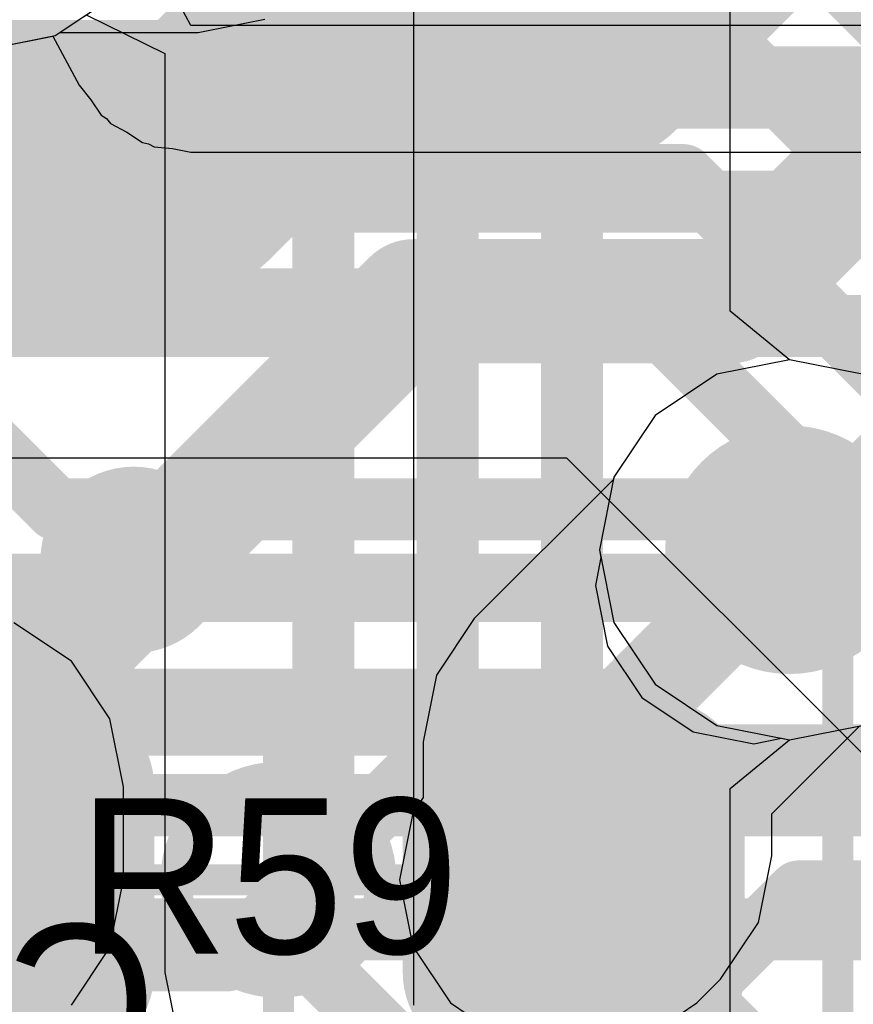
# Model space of a CAD drawing. Header units: millimetres. Extents: x -2 to 68, y -2 to 27.4.
# Tile 112 of 256: x 25.5 to 26.8, y 11.4 to 13. Entities that reach past the tile are written whole.
import ezdxf

# ---------------------------------------------------------------- set-up
doc = ezdxf.new("R2010")
doc.units = ezdxf.units.MM
for name, color, linetype in [('BottomLayer', 5, 'Continuous'), ('BottomPaste', 16, 'Continuous'), ('BottomSolder', 6, 'Continuous'), ('DrillGuide', 244, 'Continuous'), ('Mechanical10', 56, 'Continuous'), ('Mechanical13', 56, 'Continuous'), ('Mechanical15', 56, 'Continuous'), ('Mechanical17', 56, 'Continuous'), ('Mechanical2', 216, 'Continuous'), ('Mechanical6', 56, 'Continuous'), ('MidLayer1', 16, 'Continuous'), ('MidLayer2', 76, 'Continuous'), ('MidLayer3', 90, 'Continuous'), ('MidLayer4', 156, 'Continuous'), ('MidLayer5', 130, 'Continuous'), ('MidLayer6', 216, 'Continuous'), ('MidLayer7', 6, 'Continuous'), ('MidLayer8', 54, 'Continuous'), ('MultiLayer', 9, 'Continuous'), ('TopLayer', 1, 'Continuous'), ('TopPaste', 8, 'Continuous'), ('TopSolder', 216, 'Continuous'), ('ViaHoleLayer', 16, 'Continuous')]:
    doc.layers.add(name, color=color, linetype=linetype)

# ---------------------------------------------------------------- blocks, each defined once
blk = doc.blocks.new('SDINBDG4_16G_F_________1_B_51')
at = {"layer": 'Mechanical10', "const_width": 0.1}
blk.add_lwpolyline([(-5.75, -6.5), (5.75, -6.5)], dxfattribs=at)
at = {"layer": 'Mechanical6', "const_width": 0.05}
blk.add_lwpolyline([(-6, -6.75), (6, -6.75)], dxfattribs=at)
blk = doc.blocks.new('RES_0402_245')
at = {"layer": 'Mechanical13', "const_width": 0.12}
for points in [[(-0.53, 0.28), (-0.53, -0.28)], [(0.53, 0.28), (-0.53, 0.28)], [(0.53, 0.28), (0.53, -0.28)], [(0.53, -0.28), (-0.53, -0.28)]]:
    blk.add_lwpolyline(points, dxfattribs=at)
at = {"layer": 'Mechanical13', "const_width": 0.06}
for points in [[(-0.56, 0.28, 1), (-0.5, 0.28, 1)], [(-0.56, 0.28, 1), (-0.5, 0.28, 1)], [(0.5, 0.28, 1), (0.56, 0.28, 1)], [(0.5, 0.28, 1), (0.56, 0.28, 1)], [(-0.56, -0.28, 1), (-0.5, -0.28, 1)], [(-0.56, -0.28, 1), (-0.5, -0.28, 1)], [(0.5, -0.28, 1), (0.56, -0.28, 1)], [(0.5, -0.28, 1), (0.56, -0.28, 1)]]:
    blk.add_lwpolyline(points, format="xyb", close=True, dxfattribs=at)
at = {"layer": 'Mechanical15', "const_width": 0.05}
for points in [[(-0.9, 0.44), (-0.9, -0.44)], [(0.9, 0.44), (-0.9, 0.44)], [(0.9, 0.44), (0.9, -0.44)], [(0, 0.22), (0, -0.22)], [(0.22, 0), (-0.22, 0)], [(0.9, -0.44), (-0.9, -0.44)]]:
    blk.add_lwpolyline(points, dxfattribs=at)
at = {"layer": 'Mechanical15'}
for points, const_width in [([(-0.9125, 0.44, 1), (-0.8875, 0.44, 1)], 0.025), ([(-0.9125, 0.44, 1), (-0.8875, 0.44, 1)], 0.025), ([(0.8875, 0.44, 1), (0.9125, 0.44, 1)], 0.025), ([(0.8875, 0.44, 1), (0.9125, 0.44, 1)], 0.025), ([(-0.0125, 0.22, 1), (0.0125, 0.22, 1)], 0.025), ([(0.165, 0, 1), (-0.165, 0, 1)], 0.05), ([(-0.2325, 0, 1), (-0.2075, 0, 1)], 0.025), ([(-0.1775, 0, 1), (-0.1525, 0, 1)], 0.025), ([(0.1525, 0, 1), (0.1775, 0, 1)], 0.025), ([(0.2075, 0, 1), (0.2325, 0, 1)], 0.025), ([(-0.0125, -0.22, 1), (0.0125, -0.22, 1)], 0.025), ([(-0.9125, -0.44, 1), (-0.8875, -0.44, 1)], 0.025), ([(-0.9125, -0.44, 1), (-0.8875, -0.44, 1)], 0.025), ([(0.8875, -0.44, 1), (0.9125, -0.44, 1)], 0.025), ([(0.8875, -0.44, 1), (0.9125, -0.44, 1)], 0.025)]:
    blk.add_lwpolyline(points, format="xyb", close=True, dxfattribs=dict(at, const_width=const_width))
at = {"layer": 'TopLayer', "const_width": 0.1402}
for points in [[(-0.6799, 0.1498, 1), (-0.5396, 0.1498, 1)], [(-0.4104, 0.1498, 1), (-0.2701, 0.1498, 1)], [(0.2701, 0.1498, 1), (0.4104, 0.1498, 1)], [(0.5396, 0.1498, 1), (0.6799, 0.1498, 1)], [(-0.6799, -0.1498, 1), (-0.5396, -0.1498, 1)], [(-0.4104, -0.1498, 1), (-0.2701, -0.1498, 1)], [(0.2701, -0.1498, 1), (0.4104, -0.1498, 1)], [(0.5396, -0.1498, 1), (0.6799, -0.1498, 1)]]:
    blk.add_lwpolyline(points, format="xyb", close=True, dxfattribs=at)
at = {"layer": 'TopLayer'}
for points in [[(-0.3403, 0.29), (-0.6097, 0.29), (-0.3403, -0.29), (-0.6097, -0.29)], [(0.3403, -0.29), (0.6097, -0.29), (0.3403, 0.29), (0.6097, 0.29)], [(-0.2, 0.1498), (-0.75, 0.1498), (-0.2, -0.1498), (-0.75, -0.1498)], [(0.2, -0.1498), (0.75, -0.1498), (0.2, 0.1498), (0.75, 0.1498)]]:
    blk.add_solid(points, dxfattribs=at)
at = {"layer": 'TopPaste', "const_width": 0.1402}
for points in [[(-0.6799, 0.1498, 1), (-0.5396, 0.1498, 1)], [(-0.4104, 0.1498, 1), (-0.2701, 0.1498, 1)], [(0.2701, 0.1498, 1), (0.4104, 0.1498, 1)], [(0.5396, 0.1498, 1), (0.6799, 0.1498, 1)], [(-0.6799, -0.1498, 1), (-0.5396, -0.1498, 1)], [(-0.4104, -0.1498, 1), (-0.2701, -0.1498, 1)], [(0.2701, -0.1498, 1), (0.4104, -0.1498, 1)], [(0.5396, -0.1498, 1), (0.6799, -0.1498, 1)]]:
    blk.add_lwpolyline(points, format="xyb", close=True, dxfattribs=at)
at = {"layer": 'TopPaste'}
for points in [[(-0.3403, 0.29), (-0.6097, 0.29), (-0.3403, -0.29), (-0.6097, -0.29)], [(0.3403, -0.29), (0.6097, -0.29), (0.3403, 0.29), (0.6097, 0.29)], [(-0.2, 0.1498), (-0.75, 0.1498), (-0.2, -0.1498), (-0.75, -0.1498)], [(0.2, -0.1498), (0.75, -0.1498), (0.2, 0.1498), (0.75, 0.1498)]]:
    blk.add_solid(points, dxfattribs=at)
at = {"layer": 'TopSolder', "const_width": 0.1402}
for points in [[(-0.6799, 0.1498, 1), (-0.5396, 0.1498, 1)], [(-0.4104, 0.1498, 1), (-0.2701, 0.1498, 1)], [(0.2701, 0.1498, 1), (0.4104, 0.1498, 1)], [(0.5396, 0.1498, 1), (0.6799, 0.1498, 1)], [(-0.6799, -0.1498, 1), (-0.5396, -0.1498, 1)], [(-0.4104, -0.1498, 1), (-0.2701, -0.1498, 1)], [(0.2701, -0.1498, 1), (0.4104, -0.1498, 1)], [(0.5396, -0.1498, 1), (0.6799, -0.1498, 1)]]:
    blk.add_lwpolyline(points, format="xyb", close=True, dxfattribs=at)
at = {"layer": 'TopSolder'}
for points in [[(-0.3403, 0.29), (-0.6097, 0.29), (-0.3403, -0.29), (-0.6097, -0.29)], [(0.3403, -0.29), (0.6097, -0.29), (0.3403, 0.29), (0.6097, 0.29)], [(-0.2, 0.1498), (-0.75, 0.1498), (-0.2, -0.1498), (-0.75, -0.1498)], [(0.2, -0.1498), (0.75, -0.1498), (0.2, 0.1498), (0.75, 0.1498)]]:
    blk.add_solid(points, dxfattribs=at)
blk = doc.blocks.new('CAP_0201_B_323')
at = {"layer": 'BottomLayer', "const_width": 0.0806}
for points in [[(-0.3897, 0.0894, 1), (-0.3091, 0.0894, 1)], [(-0.2409, 0.0894, 1), (-0.1603, 0.0894, 1)], [(0.1603, 0.0894, 1), (0.2409, 0.0894, 1)], [(0.3091, 0.0894, 1), (0.3897, 0.0894, 1)], [(-0.3897, -0.0894, 1), (-0.3091, -0.0894, 1)], [(-0.2409, -0.0894, 1), (-0.1603, -0.0894, 1)], [(0.1603, -0.0894, 1), (0.2409, -0.0894, 1)], [(0.3091, -0.0894, 1), (0.3897, -0.0894, 1)]]:
    blk.add_lwpolyline(points, format="xyb", close=True, dxfattribs=at)
at = {"layer": 'BottomLayer'}
for points in [[(-0.2006, 0.17), (-0.3494, 0.17), (-0.2006, -0.17), (-0.3494, -0.17)], [(0.2006, -0.17), (0.3494, -0.17), (0.2006, 0.17), (0.3494, 0.17)], [(-0.12, 0.0894), (-0.43, 0.0894), (-0.12, -0.0894), (-0.43, -0.0894)], [(0.12, -0.0894), (0.43, -0.0894), (0.12, 0.0894), (0.43, 0.0894)]]:
    blk.add_solid(points, dxfattribs=at)
at = {"layer": 'BottomPaste', "const_width": 0.0806}
for points in [[(-0.3897, 0.0894, 1), (-0.3091, 0.0894, 1)], [(-0.2409, 0.0894, 1), (-0.1603, 0.0894, 1)], [(0.1603, 0.0894, 1), (0.2409, 0.0894, 1)], [(0.3091, 0.0894, 1), (0.3897, 0.0894, 1)], [(-0.3897, -0.0894, 1), (-0.3091, -0.0894, 1)], [(-0.2409, -0.0894, 1), (-0.1603, -0.0894, 1)], [(0.1603, -0.0894, 1), (0.2409, -0.0894, 1)], [(0.3091, -0.0894, 1), (0.3897, -0.0894, 1)]]:
    blk.add_lwpolyline(points, format="xyb", close=True, dxfattribs=at)
at = {"layer": 'BottomPaste'}
for points in [[(-0.2006, 0.17), (-0.3494, 0.17), (-0.2006, -0.17), (-0.3494, -0.17)], [(0.2006, -0.17), (0.3494, -0.17), (0.2006, 0.17), (0.3494, 0.17)], [(-0.12, 0.0894), (-0.43, 0.0894), (-0.12, -0.0894), (-0.43, -0.0894)], [(0.12, -0.0894), (0.43, -0.0894), (0.12, 0.0894), (0.43, 0.0894)]]:
    blk.add_solid(points, dxfattribs=at)
at = {"layer": 'BottomSolder', "const_width": 0.0806}
for points in [[(-0.3897, 0.0894, 1), (-0.3091, 0.0894, 1)], [(-0.2409, 0.0894, 1), (-0.1603, 0.0894, 1)], [(0.1603, 0.0894, 1), (0.2409, 0.0894, 1)], [(0.3091, 0.0894, 1), (0.3897, 0.0894, 1)], [(-0.3897, -0.0894, 1), (-0.3091, -0.0894, 1)], [(-0.2409, -0.0894, 1), (-0.1603, -0.0894, 1)], [(0.1603, -0.0894, 1), (0.2409, -0.0894, 1)], [(0.3091, -0.0894, 1), (0.3897, -0.0894, 1)]]:
    blk.add_lwpolyline(points, format="xyb", close=True, dxfattribs=at)
at = {"layer": 'BottomSolder'}
for points in [[(-0.2006, 0.17), (-0.3494, 0.17), (-0.2006, -0.17), (-0.3494, -0.17)], [(0.2006, -0.17), (0.3494, -0.17), (0.2006, 0.17), (0.3494, 0.17)], [(-0.12, 0.0894), (-0.43, 0.0894), (-0.12, -0.0894), (-0.43, -0.0894)], [(0.12, -0.0894), (0.43, -0.0894), (0.12, 0.0894), (0.43, 0.0894)]]:
    blk.add_solid(points, dxfattribs=at)
at = {"layer": 'Mechanical10', "const_width": 0.12}
for points in [[(-0.32, 0.17), (-0.32, -0.17)], [(-0.32, 0.17), (0.32, 0.17)], [(0.32, 0.17), (0.32, -0.17)], [(-0.32, -0.17), (0.32, -0.17)]]:
    blk.add_lwpolyline(points, dxfattribs=at)
at = {"layer": 'Mechanical10', "const_width": 0.06}
for points in [[(-0.35, 0.17, 1), (-0.29, 0.17, 1)], [(-0.35, 0.17, 1), (-0.29, 0.17, 1)], [(0.29, 0.17, 1), (0.35, 0.17, 1)], [(0.29, 0.17, 1), (0.35, 0.17, 1)], [(-0.35, -0.17, 1), (-0.29, -0.17, 1)], [(-0.35, -0.17, 1), (-0.29, -0.17, 1)], [(0.29, -0.17, 1), (0.35, -0.17, 1)], [(0.29, -0.17, 1), (0.35, -0.17, 1)]]:
    blk.add_lwpolyline(points, format="xyb", close=True, dxfattribs=at)
at = {"layer": 'Mechanical6', "const_width": 0.05}
for points in [[(-0.53, 0.27), (-0.53, -0.27)], [(-0.53, 0.27), (0.53, 0.27)], [(0.53, 0.27), (0.53, -0.27)], [(0, 0.135), (0, -0.135)], [(-0.135, 0), (0.135, 0)], [(-0.53, -0.27), (0.53, -0.27)]]:
    blk.add_lwpolyline(points, dxfattribs=at)
at = {"layer": 'Mechanical6'}
for points, const_width in [([(-0.5425, 0.27, 1), (-0.5175, 0.27, 1)], 0.025), ([(-0.5425, 0.27, 1), (-0.5175, 0.27, 1)], 0.025), ([(0.5175, 0.27, 1), (0.5425, 0.27, 1)], 0.025), ([(0.5175, 0.27, 1), (0.5425, 0.27, 1)], 0.025), ([(-0.0125, 0.135, 1), (0.0125, 0.135, 1)], 0.025), ([(0.1013, 0, 1), (-0.1013, 0, 1)], 0.05), ([(-0.1475, 0, 1), (-0.1225, 0, 1)], 0.025), ([(-0.1138, 0, 1), (-0.0888, 0, 1)], 0.025), ([(0.0888, 0, 1), (0.1138, 0, 1)], 0.025), ([(0.1225, 0, 1), (0.1475, 0, 1)], 0.025), ([(-0.0125, -0.135, 1), (0.0125, -0.135, 1)], 0.025), ([(-0.5425, -0.27, 1), (-0.5175, -0.27, 1)], 0.025), ([(-0.5425, -0.27, 1), (-0.5175, -0.27, 1)], 0.025), ([(0.5175, -0.27, 1), (0.5425, -0.27, 1)], 0.025), ([(0.5175, -0.27, 1), (0.5425, -0.27, 1)], 0.025)]:
    blk.add_lwpolyline(points, format="xyb", close=True, dxfattribs=dict(at, const_width=const_width))

msp = doc.modelspace()

# ---------------------------------------------------------------- linework, layer by layer
at = {"layer": 'BottomLayer'}
for p, q in [((25.2515, 12.3043), (26.3383, 12.3043)), ((25.2815, 12.3043), (26.3383, 12.3043)), ((26.3383, 12.3043), (27.3642, 11.2784)), ((26.3383, 12.3043), (27.3831, 11.2595)), ((25.5417, 11.9767), (25.4489, 12.0387)), ((25.5417, 11.9767), (25.4489, 12.0387)), ((25.6037, 11.8839), (25.5417, 11.9767)), ((25.6037, 11.8839), (25.5417, 11.9767)), ((25.6255, 11.7744), (25.6037, 11.8839)), ((25.6255, 11.7744), (25.6037, 11.8839)), ((25.6255, 11.6256), (25.6255, 11.7744)), ((25.6255, 11.6256), (25.6255, 11.7744)), ((25.6037, 11.5161), (25.6255, 11.6256)), ((25.6037, 11.5161), (25.6255, 11.6256)), ((25.5417, 11.4233), (25.6037, 11.5161)), ((25.5417, 11.4233), (25.6037, 11.5161))]:
    msp.add_line(p, q, dxfattribs=at)
at = {"layer": 'BottomLayer', "const_width": 0.1}
for points in [[(26.6924, 13.1592), (28.3838, 11.4678)], [(23.9541, 12.9592), (26.0448, 12.9592)], [(26.0448, 12.9592), (26.6095, 12.9592)], [(26.6095, 12.9592), (28.1838, 11.385)], [(24.0369, 12.7592), (25.9619, 12.7592)], [(25.9619, 12.7592), (26.5267, 12.7592)], [(26.5267, 12.7592), (27.9838, 11.3021)], [(24.1198, 12.5592), (26.4438, 12.5592)], [(26.4438, 12.5592), (27.7838, 11.2193)], [(25.567, 12.065), (25.642, 12.14)]]:
    msp.add_lwpolyline(points, dxfattribs=at)
at = {"layer": 'BottomLayer'}
for points, const_width in [([(26.0198, 12.9592, 1), (26.0698, 12.9592, 1)], 0.05), ([(26.0198, 12.9592, 1), (26.0698, 12.9592, 1)], 0.05), ([(26.5845, 12.9592, 1), (26.6345, 12.9592, 1)], 0.05), ([(26.5845, 12.9592, 1), (26.6345, 12.9592, 1)], 0.05), ([(25.9369, 12.7592, 1), (25.9869, 12.7592, 1)], 0.05), ([(25.9369, 12.7592, 1), (25.9869, 12.7592, 1)], 0.05), ([(26.5017, 12.7592, 1), (26.5517, 12.7592, 1)], 0.05), ([(26.5017, 12.7592, 1), (26.5517, 12.7592, 1)], 0.05), ([(26.4188, 12.5592, 1), (26.4688, 12.5592, 1)], 0.05), ([(26.4188, 12.5592, 1), (26.4688, 12.5592, 1)], 0.05), ([(25.567, 12.14, 1), (25.717, 12.14, 1)], 0.15), ([(25.617, 12.14, 1), (25.667, 12.14, 1)], 0.05), ([(25.542, 12.065, 1), (25.592, 12.065, 1)], 0.05)]:
    msp.add_lwpolyline(points, format="xyb", close=True, dxfattribs=dict(at, const_width=const_width))
at = {"layer": 'DrillGuide'}
for points, const_width in [([(26.6473, 12.1562, 1), (26.7473, 12.1562, 1)], 0.1), ([(25.617, 12.14, 1), (25.667, 12.14, 1)], 0.05), ([(26.325, 11.625, 1), (26.375, 11.625, 1)], 0.05)]:
    msp.add_lwpolyline(points, format="xyb", close=True, dxfattribs=dict(at, const_width=const_width))
at = {"layer": 'MidLayer1'}
for p, q in [((25.7459, 12.989), (25.8532, 13.0103)), ((25.3986, 12.9606), (25.5156, 12.9839)), ((25.5156, 12.9839), (25.5232, 12.989)), ((25.5232, 12.989), (25.7459, 12.989)), ((26.6973, 12.4621), (26.5802, 12.4388)), ((26.8143, 12.4388), (26.6973, 12.4621)), ((26.5802, 12.4388), (26.481, 12.3725)), ((26.481, 12.3725), (26.4147, 12.2733)), ((26.4139, 12.2694), (26.19, 12.0455)), ((26.4147, 12.2733), (26.4139, 12.2694)), ((26.19, 12.0455), (26.1292, 11.9545)), ((26.1292, 11.9545), (26.1079, 11.8472)), ((26.6687, 11.7311), (26.8104, 11.8729)), ((26.1079, 11.8472), (26.1079, 11.7576)), ((26.1079, 11.7576), (26.091, 11.7323)), ((26.091, 11.7323), (26.0696, 11.625)), ((26.6687, 11.6633), (26.6687, 11.7311)), ((26.6473, 11.556), (26.6687, 11.6633)), ((26.0696, 11.625), (26.091, 11.5177)), ((26.5865, 11.465), (26.6473, 11.556)), ((26.091, 11.5177), (26.1517, 11.4267)), ((26.5483, 11.4267), (26.5865, 11.465)), ((26.1517, 11.4267), (26.2427, 11.366)), ((26.4573, 11.366), (26.5483, 11.4267))]:
    msp.add_line(p, q, dxfattribs=at)
for points, const_width in [([(26.5973, 12.1562, 1), (26.7973, 12.1562, 1)], 0.2), ([(26.6598, 12.1562, 1), (26.7348, 12.1562, 1)], 0.075), ([(26.3508, 11.8472, 1), (26.4258, 11.8472, 1)], 0.075), ([(26.3508, 11.8472, 1), (26.4258, 11.8472, 1)], 0.075), ([(26.275, 11.625, 1), (26.425, 11.625, 1)], 0.15), ([(26.3508, 11.6633, 1), (26.4258, 11.6633, 1)], 0.075), ([(26.3508, 11.6633, 1), (26.4258, 11.6633, 1)], 0.075), ([(26.3125, 11.625, 1), (26.3875, 11.625, 1)], 0.075)]:
    msp.add_lwpolyline(points, format="xyb", close=True, dxfattribs=dict(at, const_width=const_width))
at = {"layer": 'MidLayer1', "const_width": 0.15}
for points in [[(26.3883, 11.8472), (26.6973, 12.1562)], [(26.3883, 11.6633), (26.3883, 11.8472)], [(26.35, 11.625), (26.3883, 11.6633)]]:
    msp.add_lwpolyline(points, dxfattribs=at)
at = {"layer": 'MidLayer2', "const_width": 0.1}
for points in [[(25.2536, 12.9165), (27.1849, 12.9165)], [(25.1707, 12.7165), (27.2677, 12.7165)], [(25.0803, 12.5165), (27.3894, 12.5165)], [(23.5724, 11.7451), (26.9008, 11.7451)], [(22.3559, 11.5451), (26.9837, 11.5451)]]:
    msp.add_lwpolyline(points, dxfattribs=at)
at = {"layer": 'MidLayer2', "const_width": 0.2}
msp.add_lwpolyline([(26.5973, 12.1562, 1), (26.7973, 12.1562, 1)], format="xyb", close=True, dxfattribs=at)
at = {"layer": 'MidLayer3'}
for p, q in [((25.5156, 12.9839), (25.5653, 13.0171)), ((25.5653, 13.0171), (25.6923, 12.9549)), ((25.3986, 12.9606), (25.5156, 12.9839)), ((25.6923, 12.9549), (25.6923, 11.4758)), ((25.6923, 11.4758), (25.7117, 11.3782))]:
    msp.add_line(p, q, dxfattribs=at)
at = {"layer": 'MidLayer3', "const_width": 0.1}
for points in [[(26.3472, 12.9222), (28.1837, 14.7587)], [(25.9472, 11.4758), (25.9472, 13.1972)], [(26.1472, 11.5586), (26.1472, 13.0722)], [(26.3472, 11.6415), (26.3472, 12.9222)], [(26.3472, 11.6415), (26.619, 11.3697)], [(26.1472, 11.5586), (26.419, 11.2868)], [(25.9472, 11.4758), (26.219, 11.204)]]:
    msp.add_lwpolyline(points, dxfattribs=at)
at = {"layer": 'MidLayer3'}
for points, const_width in [([(26.3222, 12.9222, 1), (26.3722, 12.9222, 1)], 0.05), ([(26.3222, 12.9222, 1), (26.3722, 12.9222, 1)], 0.05), ([(26.5973, 12.1562, 1), (26.7973, 12.1562, 1)], 0.2), ([(26.3222, 11.6415, 1), (26.3722, 11.6415, 1)], 0.05), ([(26.3222, 11.6415, 1), (26.3722, 11.6415, 1)], 0.05), ([(26.1222, 11.5586, 1), (26.1722, 11.5586, 1)], 0.05), ([(26.1222, 11.5586, 1), (26.1722, 11.5586, 1)], 0.05), ([(25.9222, 11.4758, 1), (25.9722, 11.4758, 1)], 0.05), ([(25.9222, 11.4758, 1), (25.9722, 11.4758, 1)], 0.05)]:
    msp.add_lwpolyline(points, format="xyb", close=True, dxfattribs=dict(at, const_width=const_width))
at = {"layer": 'MidLayer4'}
for p, q in [((25.5156, 12.9839), (25.6149, 13.0502)), ((25.3986, 12.9606), (25.5156, 12.9839)), ((26.6973, 12.4621), (26.5802, 12.4388)), ((26.8143, 12.4388), (26.6973, 12.4621)), ((26.5802, 12.4388), (26.481, 12.3725)), ((26.481, 12.3725), (26.4147, 12.2733)), ((26.4147, 12.2733), (26.3914, 12.1562)), ((26.3914, 12.1562), (26.3939, 12.1437)), ((26.3939, 12.1437), (26.385, 12.0988)), ((26.385, 12.0988), (26.4044, 12.0013)), ((26.4044, 12.0013), (26.4596, 11.9186)), ((26.4596, 11.9186), (26.5423, 11.8633)), ((26.6973, 11.8504), (26.8143, 11.8736)), ((26.5423, 11.8633), (26.6399, 11.8439)), ((26.6399, 11.8439), (26.6847, 11.8529)), ((26.6847, 11.8529), (26.6973, 11.8504))]:
    msp.add_line(p, q, dxfattribs=at)
for points, const_width in [([(26.5973, 12.1562, 1), (26.7973, 12.1562, 1)], 0.2), ([(25.567, 12.14, 1), (25.717, 12.14, 1)], 0.15), ([(26.6723, 12.1562, 1), (26.7223, 12.1562, 1)], 0.05), ([(26.6149, 12.0988, 1), (26.6649, 12.0988, 1)], 0.05)]:
    msp.add_lwpolyline(points, format="xyb", close=True, dxfattribs=dict(at, const_width=const_width))
at = {"layer": 'MidLayer4', "const_width": 0.1}
msp.add_lwpolyline([(26.6399, 12.0988), (26.6973, 12.1562)], dxfattribs=at)
at = {"layer": 'MidLayer5'}
for p, q in [((26.6021, 12.5402), (26.6021, 13.4501)), ((26.0923, 13.3445), (26.0923, 11.4234)), ((25.5156, 12.9839), (25.6149, 13.0502)), ((25.3986, 12.9606), (25.5156, 12.9839)), ((26.6973, 12.4621), (26.6021, 12.5402)), ((26.8143, 12.4388), (26.6973, 12.4621)), ((26.6973, 11.8504), (26.8143, 11.8736)), ((26.6021, 11.7722), (26.6973, 11.8504)), ((26.6021, 9.644), (26.6021, 11.7722))]:
    msp.add_line(p, q, dxfattribs=at)
at = {"layer": 'MidLayer5', "const_width": 0.1}
msp.add_lwpolyline([(26.3472, 9.471), (26.3472, 13.4501)], dxfattribs=at)
at = {"layer": 'MidLayer5', "const_width": 0.2}
msp.add_lwpolyline([(26.5973, 12.1562, 1), (26.7973, 12.1562, 1)], format="xyb", close=True, dxfattribs=at)
at = {"layer": 'MidLayer6'}
for points, const_width in [([(26.3744, 12.9744), (26.7, 13.3)], 0.4), ([(25.7212, 12.7665), (25.9291, 12.9744)], 0.4), ([(25.9291, 12.9744), (26.3744, 12.9744)], 0.4), ([(26.6023, 12.5562), (26.9461, 12.9)], 0.2), ([(23.8693, 12.7665), (25.7212, 12.7665)], 0.4), ([(26.6973, 12.1562), (27.191, 12.65)], 0.1), ([(25.2812, 11.7452), (26.0922, 12.5562)], 0.2), ([(26.0922, 12.5562), (26.6023, 12.5562)], 0.2), ([(25.7915, 11.4952), (26.1025, 11.8062)], 0.1), ([(26.1025, 11.8062), (26.9542, 11.8062)], 0.1), ([(26.219, 11.113), (26.7122, 11.6062)], 0.1), ([(26.7122, 11.6062), (27.037, 11.6062)], 0.1), ([(22.5529, 11.4952), (25.7915, 11.4952)], 0.1)]:
    msp.add_lwpolyline(points, dxfattribs=dict(at, const_width=const_width))
for points, const_width in [([(25.8291, 12.9744, 1), (26.0291, 12.9744, 1)], 0.2), ([(25.8291, 12.9744, 1), (26.0291, 12.9744, 1)], 0.2), ([(26.2744, 12.9744, 1), (26.4744, 12.9744, 1)], 0.2), ([(26.2744, 12.9744, 1), (26.4744, 12.9744, 1)], 0.2), ([(25.6212, 12.7665, 1), (25.8212, 12.7665, 1)], 0.2), ([(25.6212, 12.7665, 1), (25.8212, 12.7665, 1)], 0.2), ([(26.0422, 12.5562, 1), (26.1422, 12.5562, 1)], 0.1), ([(26.0422, 12.5562, 1), (26.1422, 12.5562, 1)], 0.1), ([(26.5523, 12.5562, 1), (26.6523, 12.5562, 1)], 0.1), ([(26.5523, 12.5562, 1), (26.6523, 12.5562, 1)], 0.1), ([(26.5973, 12.1562, 1), (26.7973, 12.1562, 1)], 0.2), ([(26.6723, 12.1562, 1), (26.7223, 12.1562, 1)], 0.05), ([(26.0775, 11.8062, 1), (26.1275, 11.8062, 1)], 0.05), ([(26.0775, 11.8062, 1), (26.1275, 11.8062, 1)], 0.05), ([(26.6872, 11.6062, 1), (26.7372, 11.6062, 1)], 0.05), ([(26.6872, 11.6062, 1), (26.7372, 11.6062, 1)], 0.05), ([(25.7665, 11.4952, 1), (25.8165, 11.4952, 1)], 0.05), ([(25.7665, 11.4952, 1), (25.8165, 11.4952, 1)], 0.05)]:
    msp.add_lwpolyline(points, format="xyb", close=True, dxfattribs=dict(at, const_width=const_width))
at = {"layer": 'MidLayer7'}
for p, q in [((25.734, 13), (25.6662, 13.127)), ((28, 13), (25.734, 13)), ((25.3986, 12.9606), (25.5118, 12.9831)), ((25.5118, 12.9831), (25.5542, 12.9039)), ((25.5542, 12.9039), (25.5732, 12.8807)), ((25.5732, 12.8807), (25.5898, 12.8558)), ((25.5898, 12.8558), (25.5983, 12.8502)), ((25.5983, 12.8502), (25.6047, 12.8424)), ((25.6047, 12.8424), (25.6311, 12.8282)), ((25.6311, 12.8282), (25.656, 12.8116)), ((25.656, 12.8116), (25.6659, 12.8096)), ((25.6659, 12.8096), (25.6748, 12.8049)), ((25.6748, 12.8049), (25.7047, 12.8019)), ((25.7047, 12.8019), (25.734, 12.7961)), ((25.734, 12.7961), (27.9155, 12.7961)), ((26.6973, 12.4621), (26.5802, 12.4388)), ((26.8143, 12.4388), (26.6973, 12.4621)), ((26.5802, 12.4388), (26.481, 12.3725)), ((26.481, 12.3725), (26.4147, 12.2733)), ((26.4147, 12.2733), (26.3914, 12.1562)), ((26.3914, 12.1562), (26.4147, 12.0392)), ((26.4147, 12.0392), (26.481, 11.9399)), ((26.481, 11.9399), (26.5802, 11.8736)), ((26.5802, 11.8736), (26.6973, 11.8504)), ((26.6973, 11.8504), (26.8143, 11.8736))]:
    msp.add_line(p, q, dxfattribs=at)
at = {"layer": 'MidLayer7', "const_width": 0.2}
msp.add_lwpolyline([(26.5973, 12.1562, 1), (26.7973, 12.1562, 1)], format="xyb", close=True, dxfattribs=at)
at = {"layer": 'MidLayer8'}
for p, q in [((25.5156, 12.9839), (25.6149, 13.0502)), ((25.3986, 12.9606), (25.5156, 12.9839)), ((26.6973, 12.4621), (26.5802, 12.4388)), ((26.8143, 12.4388), (26.6973, 12.4621)), ((26.5802, 12.4388), (26.481, 12.3725)), ((26.481, 12.3725), (26.4147, 12.2733)), ((26.4147, 12.2733), (26.3914, 12.1562)), ((26.3914, 12.1562), (26.4147, 12.0392)), ((26.4147, 12.0392), (26.481, 11.9399)), ((26.481, 11.9399), (26.5802, 11.8736)), ((26.5802, 11.8736), (26.6973, 11.8504)), ((26.6973, 11.8504), (26.8143, 11.8736))]:
    msp.add_line(p, q, dxfattribs=at)
at = {"layer": 'MidLayer8', "const_width": 0.2}
msp.add_lwpolyline([(26.5973, 12.1562, 1), (26.7973, 12.1562, 1)], format="xyb", close=True, dxfattribs=at)
at = {"layer": 'MultiLayer'}
for points, const_width in [([(26.5973, 12.1562, 1), (26.7973, 12.1562, 1)], 0.2), ([(25.567, 12.14, 1), (25.717, 12.14, 1)], 0.15), ([(26.275, 11.625, 1), (26.425, 11.625, 1)], 0.15)]:
    msp.add_lwpolyline(points, format="xyb", close=True, dxfattribs=dict(at, const_width=const_width))
at = {"layer": 'TopLayer', "const_width": 0.1}
for points in [[(23.8643, 12.8839), (28.972, 12.8839)], [(25.1464, 12.592), (25.5172, 12.2212)], [(25.5172, 12.2212), (26.6955, 12.2212)], [(26.6955, 12.2212), (26.9468, 11.97)]]:
    msp.add_lwpolyline(points, dxfattribs=at)
at = {"layer": 'TopLayer'}
for points, const_width in [([(25.4922, 12.2212, 1), (25.5422, 12.2212, 1)], 0.05), ([(25.4922, 12.2212, 1), (25.5422, 12.2212, 1)], 0.05), ([(26.6705, 12.2212, 1), (26.7205, 12.2212, 1)], 0.05), ([(26.6705, 12.2212, 1), (26.7205, 12.2212, 1)], 0.05), ([(26.275, 11.625, 1), (26.425, 11.625, 1)], 0.15)]:
    msp.add_lwpolyline(points, format="xyb", close=True, dxfattribs=dict(at, const_width=const_width))
at = {"layer": 'ViaHoleLayer'}
for points, const_width in [([(26.6473, 12.1562, 1), (26.7473, 12.1562, 1)], 0.1), ([(25.617, 12.14, 1), (25.667, 12.14, 1)], 0.05), ([(26.325, 11.625, 1), (26.375, 11.625, 1)], 0.05)]:
    msp.add_lwpolyline(points, format="xyb", close=True, dxfattribs=dict(at, const_width=const_width))

# ---------------------------------------------------------------- block references
msp.add_blockref('SDINBDG4_16G_F_________1_B_51', (25, 18.6))
for name, p, rotation in [('RES_0402_245', (25.875, 11.625), 180), ('CAP_0201_B_323', (25.25, 11.425), 90)]:
    msp.add_blockref(name, p, dxfattribs=dict(rotation=rotation))

# ---------------------------------------------------------------- texts
at = {"layer": 'Mechanical17', "text_generation_flag": 2}
msp.add_text('C169', height=0.25, dxfattribs=at).set_placement((25.6794, 11.303))
at = {"layer": 'Mechanical2'}
msp.add_text('R59', height=0.25, dxfattribs=at).set_placement((25.5524, 11.5062))

doc.saveas('drawing.dxf')
